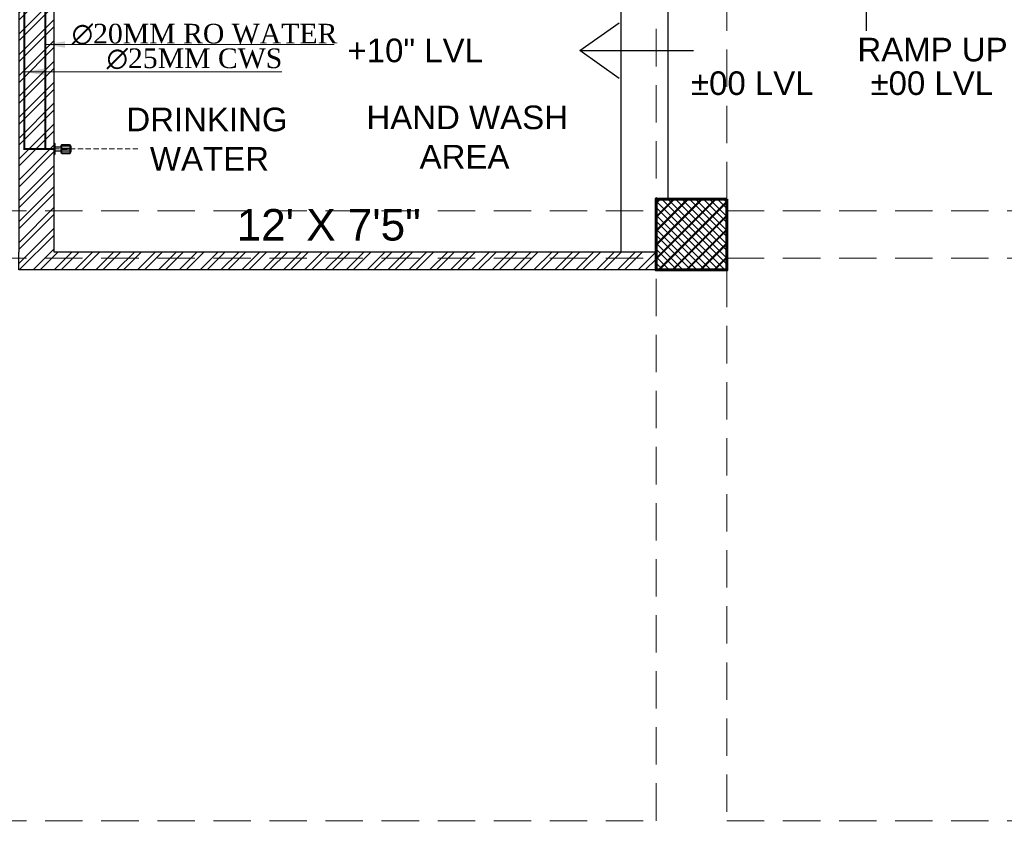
# Model space of a CAD drawing. Header units: inches. Extents: x 113025 to 158499, y 12149 to 30915.
# Tile 133 of 167: x 125261 to 125511, y 29019 to 29229. Entities that reach past the tile are written whole.
import ezdxf

# ---------------------------------------------------------------- set-up
doc = ezdxf.new("R2010")
doc.units = ezdxf.units.IN
doc.header["$MEASUREMENT"] = 0
doc.linetypes.add('DASHED2', pattern=[0.375, 0.25, -0.125])
doc.linetypes.add('HIDDEN', pattern=[0.375, 0.25, -0.125])
for name, color, linetype, lineweight in [('CENTER', 46, 'DASHED2', 9), ('PD_COLUMN', 2, 'Continuous', 60), ('PD_HATCH', 45, 'Continuous', 9), ('PL. FICTURE', 4, 'Continuous', 25), ('PP-Domestic  Cold Water Supply', 5, 'Continuous', 25), ('PP-SPRINKLER PIPE', 1, 'Continuous', 0), ('PP-TEXT', 7, 'Continuous', 40), ('RO WATER ', 4, 'Continuous', 15)]:
    doc.layers.add(name, color=color, linetype=linetype, lineweight=lineweight)
doc.layers.add('PD_025_TEXT', color=61, linetype='Continuous')
doc.layers.add('PD_BASE', color=8, linetype='Continuous', transparency=0.5)
doc.styles.add('MtX_Times_New_Roman', font='times.ttf')
doc.styles.get("Standard").update_dxf_attribs({"font": 'arial.ttf', "height": 6})
doc.styles.add('style1', font='arial.ttf', dxfattribs={"height": 500})
doc.styles.add('TIMES NEW ROMAN', font='times.ttf')
doc.dimstyles.new('ISO-10', dxfattribs={"dimtxt": 6, "dimasz": 0.5, "dimexe": 1.25, "dimexo": 0.625, "dimtad": 1, "dimtoh": 1, "dimdec": 1, "dimlunit": 4, "dimtxsty": 'Standard', "dimblk": 'ARCHTICK', "dimcen": 2.5, "dimclrt": 3, "dimadec": 0, "dimazin": 0, "dimtfac": 1, "dimtdec": 1, "dimtmove": 1, "dimatfit": 3, "dimfxl": 1, "dimarcsym": 0})
doc.dimstyles.new('PP-DIM', dxfattribs={"dimtxt": 4, "dimasz": 1, "dimexe": 1, "dimexo": 1, "dimgap": 0.09, "dimtad": 0, "dimdec": 0, "dimzin": 0, "dimdsep": 46, "dimlunit": 4, "dimtxsty": 'TIMES NEW ROMAN', "dimblk": 'ARCHTICK', "dimcen": 0.09, "dimdle": 1, "dimclrd": 256, "dimclre": 256, "dimclrt": 256, "dimadec": 0, "dimazin": 0, "dimtfac": 1, "dimtdec": 4, "dimtofl": 0, "dimtmove": 1, "dimatfit": 3, "dimfxl": 1, "dimtolj": 1, "dimtzin": 0, "dimlwd": -1, "dimlwe": -1, "dimarcsym": 0})

# ---------------------------------------------------------------- blocks, each defined once
blk = doc.blocks.new('columns2')
at = {"layer": 'PD_HATCH'}
h = blk.add_hatch(dxfattribs=at)
h.set_pattern_fill('ANSI37', color=256, scale=20)
h.paths.add_polyline_path([(387, -250), (387, -268), (369, -268), (369, -250)])
h.paths.add_polyline_path([(18, 0), (18, -15), (0, -15), (0, 0)])
h.paths.add_polyline_path([(18, -828), (18, -813), (0, -813), (0, -828)])
h.paths.add_polyline_path([(201, -870), (186, -870), (186, -888), (201, -888)])
h.paths.add_polyline_path([(570, -870), (555, -870), (555, -888), (570, -888)])
h.paths.add_polyline_path([(754.5, -870), (739.5, -870), (739.5, -888), (754.5, -888)])
h.paths.add_polyline_path([(934.5, -870), (919.5, -870), (919.5, -888), (934.5, -888)])
h.paths.add_polyline_path([(385.5, -870), (370.5, -870), (370.5, -888), (385.5, -888)])
h.paths.add_polyline_path([(201, 42), (186, 42), (186, 60), (201, 60)])
h.paths.add_polyline_path([(387, -578), (387, -560), (369, -560), (369, -578)])
h.paths.add_polyline_path([(1116, -731.5), (1116, -716.5), (1098, -716.5), (1098, -731.5)])
h.paths.add_polyline_path([(1116, -111.5), (1116, -96.5), (1098, -96.5), (1098, -111.5)])
h.paths.add_polyline_path([(1116, -561.5), (1116, -576.5), (1098, -576.5), (1098, -561.5)])
h.paths.add_polyline_path([(1116, -251.5), (1116, -266.5), (1098, -266.5), (1098, -251.5)])
h.paths.add_polyline_path([(0, -731.5), (0, -716.5), (18, -716.5), (18, -731.5)])
h.paths.add_polyline_path([(0, -111.5), (0, -96.5), (18, -96.5), (18, -111.5)])
h.paths.add_polyline_path([(0, -406.5), (0, -421.5), (18, -421.5), (18, -406.5)])
h.paths.add_polyline_path([(0, -561.5), (0, -576.5), (18, -576.5), (18, -561.5)])
h.paths.add_polyline_path([(0, -251.5), (0, -266.5), (18, -266.5), (18, -251.5)])
h.paths.add_polyline_path([(993, -111.5), (993, -99.5), (984, -99.5), (984, -111.5)])
h.paths.add_polyline_path([(993, -189.5), (993, -201.5), (984, -201.5), (984, -189.5)])
h.paths.add_polyline_path([(903, -111.5), (903, -99.5), (912, -99.5), (912, -111.5)])
h.paths.add_polyline_path([(903, -189.5), (903, -201.5), (912, -201.5), (912, -189.5)])
h.paths.add_polyline_path([(75, -870), (60, -870), (60, -888), (75, -888)])
h.paths.add_polyline_path([(1116, -870), (1101, -870), (1101, -888), (1116, -888)])
h.paths.add_polyline_path([(75, 42), (60, 42), (60, 60), (75, 60)])
h.paths.add_polyline_path([(570, 42), (555, 42), (555, 60), (570, 60)])
h.paths.add_polyline_path([(754.5, 42), (739.5, 42), (739.5, 60), (754.5, 60)])
h.paths.add_polyline_path([(934.5, 42), (919.5, 42), (919.5, 60), (934.5, 60)])
h.paths.add_polyline_path([(385.5, 42), (370.5, 42), (370.5, 60), (385.5, 60)])
h.paths.add_polyline_path([(1116, 42), (1101, 42), (1101, 60), (1116, 60)])
h.paths.add_polyline_path([(738, -250), (738, -268), (756, -268), (756, -250)])
h.paths.add_polyline_path([(756, -578), (756, -560), (738, -560), (738, -578)])
at = {"layer": 'PD_COLUMN'}
blk.add_lwpolyline([(756, -250), (756, -268), (738, -268), (738, -250)], close=True, dxfattribs=at)
at = {"layer": 'PD_HATCH', "linetype": 'HIDDEN', "ltscale": 38}
for p, q in [((738, -107), (738, -250)), ((756, -250), (756, -107)), ((568.5, -253), (738, -253)), ((756, -253), (924, -253)), ((568.5, -265), (738, -265)), ((756, -265), (924, -265)), ((738, -408), (738, -268)), ((756, -268), (756, -408)), ((568.5, -408), (738, -408)), ((756, -408), (924, -408))]:
    blk.add_line(p, q, dxfattribs=at)
blk = doc.blocks.new('_ArchTick')
at = {"color": 0, "linetype": 'ByBlock', "const_width": 0.15}
blk.add_lwpolyline([(-0.5, -0.5), (0.5, 0.5)], dxfattribs=at)
blk = doc.blocks.new('AQUAGUARD-PP')
at = {"layer": 'CENTER', "ltscale": 5}
blk.add_line((0, 0), (19.94, 0), dxfattribs=at)
at = {"layer": 'PL. FICTURE', "color": 205, "ltscale": 12}
for p, q in [((0, 1.37), (0, -1.37)), ((0, 1.37), (0.06, 1.37)), ((0.23, -1.2), (0.23, 1.2)), ((0.23, 0.47), (1.57, 0.47)), ((1.57, 0.64), (1.57, -0.71)), ((1.74, 0.93), (1.74, -1)), ((1.76, 0.06), (1.91, 0.22)), ((1.76, 0.06), (1.76, -0.16)), ((3.65, 0.97), (1.91, 0.97)), ((1.91, 0.71), (3.65, 0.71)), ((1.91, 0.22), (3.65, 0.22)), ((3.65, 0.22), (3.8, 0.06)), ((3.8, 0.06), (3.8, -0.16)), ((3.82, -1), (3.82, 0.93)), ((3.99, 0.64), (3.99, -0.71)), ((0, -1.37), (0.06, -1.37)), ((0.23, -0.47), (1.57, -0.47)), ((1.76, -0.16), (1.91, -0.31)), ((3.65, -0.31), (1.91, -0.31)), ((1.91, -0.71), (3.65, -0.71)), ((1.91, -1.05), (3.65, -1.05)), ((3.8, -0.16), (3.65, -0.31))]:
    blk.add_line(p, q, dxfattribs=at)
for centre, radius, start, end in [((0.06, 1.2), 0.168, 359.9952, 89.9952), ((1.91, 0.64), 0.336, 89.9952, 179.9956), ((1.91, 0.88), 0.168, 179.9952, 269.9952), ((3.65, 0.64), 0.336, 359.9952, 89.9952), ((3.65, 0.88), 0.168, 270.0048, 0.0048), ((0.06, -1.2), 0.168, 269.9952, 359.9952), ((1.91, -0.71), 0.336, 179.9956, 269.9952), ((1.91, -0.88), 0.168, 90.0048, 180.0048), ((3.65, -0.71), 0.336, 269.9952, 359.9952), ((3.65, -0.88), 0.168, 359.9952, 89.9952)]:
    blk.add_arc(centre, radius, start, end, dxfattribs=at)
blk = doc.blocks.new('FIRST FLOOR AR PLAN')
at = {"layer": 'PD_BASE'}
h = blk.add_hatch(dxfattribs=at)
h.set_pattern_fill('ANSI32', color=256, scale=10)
h.set_pattern_definition([(45, (123733.2206, 21360.1165), (-2.65165, 2.65165), []), (45, (123734.9884, 21360.1165), (-2.65165, 2.65165), [])])
h.paths.add_polyline_path([(123743.99, 21362.2), (123700.74, 21362.2), (123700.74, 21357.7), (123743.99, 21357.7)])
h.paths.add_polyline_path([(123658.74, 21362.2), (123615.49, 21362.2), (123615.49, 21357.7), (123658.74, 21357.7)], flags=17)
h.paths.add_polyline_path([(123743.99, 21279), (123743.99, 21274.5), (123905.99, 21274.5), (123905.99, 21279), (123752.99, 21279), (123752.99, 21368.5), (123812.99, 21368.5), (123812.99, 21344.5), (123817.49, 21344.5), (123817.49, 21368.5), (123896.99, 21368.5), (123896.99, 21340.5), (123901.49, 21340.5), (123901.49, 21499.5), (123905.99, 21499.5), (123905.99, 21504), (123896.99, 21504), (123896.99, 21377.5), (123752.99, 21377.5), (123752.99, 21593.5), (123743.99, 21593.5)])
h.paths.add_polyline_path([(123688.49, 21269.56), (123692.99, 21269.56), (123692.99, 21274.5), (123701.99, 21274.5), (123701.99, 21279), (123615.49, 21279), (123615.49, 21434.5), (123538.49, 21434.5), (123538.49, 21430), (123610.99, 21430), (123610.99, 21279), (123554.99, 21279), (123554.99, 21274.5), (123688.49, 21274.5)])
at = {"layer": 'PD_BASE', "lineweight": 30}
blk.add_lwpolyline([(123905.99, 21274.5), (123743.99, 21274.5), (123743.99, 21279)], dxfattribs=at)
at = {"layer": 'PD_COLUMN'}
blk.add_blockref('columns2', (123167.99, 21542.5), dxfattribs=at)
at = {"layer": 'PD_BASE'}
for points, override in [([(123959.35, 21375.86), (123959.35, 21335.27)], {"dimasz": 10, "dimtad": 0, "dimldrblk": 'Open90'}), ([(123886.64, 21330.24), (123915.49, 21330.24)], {"dimasz": 10, "dimgap": 0.625, "dimtad": 0, "dimldrblk": 'Open90'})]:
    blk.add_leader(points, dimstyle='ISO-10', override=override, dxfattribs=at)
at = {"layer": 'PD_BASE', "insert": (123825.17, 21316.28), "char_height": 6, "width": 64.2774, "attachment_point": 1, "style": 'style1', "bg_fill": 2}
blk.add_mtext('\\pi7.1994;HAND WASH \\P\\pi20.72;AREA', dxfattribs=at)
at = {"layer": 'PD_BASE'}
h = blk.add_hatch(dxfattribs=at)
h.set_pattern_fill('ANSI37', color=256, scale=20)
h.set_pattern_definition([(45, (268611.2745, 47371.9895), (-1.767766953, 1.767766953), []), (135, (268611.2745, 47371.9895), (-1.767766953, -1.767766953), [])])
h.paths.add_polyline_path([(123923.99, 21292.5), (123923.99, 21274.5), (123905.99, 21274.5), (123905.99, 21292.5)])
for p, q in [((123896.99, 21340.5), (123896.99, 21279)), ((123908.99, 21340.5), (123908.99, 21292.5))]:
    blk.add_line(p, q, dxfattribs=at)
at = {"layer": 'PD_BASE', "lineweight": 30}
blk.add_lwpolyline([(123905.99, 21279), (123752.99, 21279), (123752.99, 21368.5), (123812.99, 21368.5), (123812.99, 21344.5), (123817.49, 21344.5), (123817.49, 21368.5), (123896.99, 21368.5), (123896.99, 21340.5), (123901.49, 21340.5), (123901.49, 21499.5), (123905.99, 21499.5), (123905.99, 21504), (123896.99, 21504), (123896.99, 21377.5), (123752.99, 21377.5), (123752.99, 21593.5), (123743.99, 21593.5), (123743.99, 21279), (123743.99, 21279)], dxfattribs=at)
at = {"layer": 'PD_BASE'}
blk.add_lwpolyline([(123923.99, 21292.5), (123923.99, 21274.5), (123905.99, 21274.5), (123905.99, 21292.5)], close=True, dxfattribs=at)
at = {"layer": 'PD_BASE', "attachment_point": 1, "style": 'style1'}
for s, insert, char_height, width in [('\\pi44.93;TOILET\\P\\pi39.377;5\'8" X 8\'2"', (123519.7, 21336.12), 8, 128.4952), ('\\pi3.1078;DRINKING\\P\\pi6.7688; WATER', (123768.24, 21315.75), 6, 46.0259), ('\\pi23.376;12\' X 7\'5"', (123776.04, 21289.97), 8, 91.7722)]:
    blk.add_mtext(s, dxfattribs=dict(at, insert=insert, char_height=char_height, width=width))
at = {"layer": 'PD_BASE', "char_height": 6, "width": 137.3386, "attachment_point": 1}
for s, insert in [('\\pi51.834;+10" LVL', (123775.72, 21333.3)), ('\\pi50.086;RAMP UP', (123907.08, 21333.51)), ('\\pi53.395;±00 LVL', (123861.46, 21324.97)), ('\\pi53.395;±00 LVL', (123907.08, 21324.97))]:
    blk.add_mtext(s, dxfattribs=dict(at, insert=insert))

msp = doc.modelspace()

# ---------------------------------------------------------------- block references
at = {"layer": 'PD_025_TEXT'}
msp.add_blockref('FIRST FLOOR AR PLAN', (1516.78, 7890.65), dxfattribs=at)

# ---------------------------------------------------------------- next in the draw order: linework, layer by layer
at = {"layer": 'PP-Domestic  Cold Water Supply'}
msp.add_lwpolyline([(125262.19, 29282.19, 0.5, 0.5, 0), (125262.19, 29195.9, 0.5, 0.5, 0), (125269.77, 29195.9, 0.5, 0.5, 0)], format="xyseb", dxfattribs=at)
at = {"layer": 'PP-SPRINKLER PIPE'}
msp.add_circle((124551.24, 29172.99), 1741.72, dxfattribs=at)
at = {"layer": 'RO WATER ', "lineweight": 53, "const_width": 0.5}
msp.add_lwpolyline([(125269.77, 29195.9), (125267.56, 29195.9), (125267.56, 29262.82), (125312.24, 29262.82), (125312.24, 29259.15)], dxfattribs=at)

# ---------------------------------------------------------------- next in the draw order: block references
at = {"layer": 'PL. FICTURE', "xscale": 1.068719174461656, "yscale": 1.068719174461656, "zscale": 1.068719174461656}
msp.add_blockref('AQUAGUARD-PP', (125269.77, 29195.9), dxfattribs=at)

# ---------------------------------------------------------------- next in the draw order: texts
at = {"layer": 'PP-TEXT', "style": 'MtX_Times_New_Roman'}
for s, p in [('∅20MM RO WATER', (125274.26, 29222.71)), ('∅25MM CWS ', (125283.12, 29216.45))]:
    msp.add_text(s, height=5, dxfattribs=at).set_placement(p)

# ---------------------------------------------------------------- next in the draw order: leaders
at = {"layer": 'PP-TEXT', "lineweight": 70, "ltscale": 12}
for points in [[(125267.56, 29222.45), (125340.95, 29222.45)], [(125262.19, 29215.5), (125327.62, 29215.5)]]:
    msp.add_leader(points, dimstyle='PP-DIM', override={"dimtxt": 8.5, "dimasz": 5, "dimtad": 0, "dimdec": 1, "dimcen": 0, "dimtfac": 12, "dimtdec": 1, "dimfxl": 7, "dimfxlon": 1, "dimlwd": 18, "dimarcsym": 1}, dxfattribs=at)

doc.saveas('drawing.dxf')
